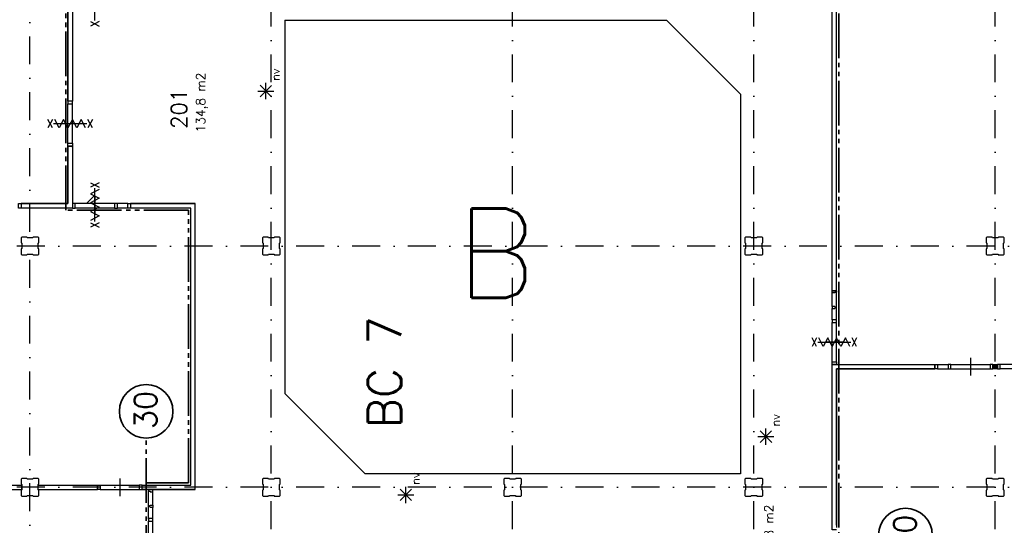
# Model space of a CAD drawing. Extents: x 36324 to 146208, y 143889 to 220609.
# Tile 18 of 21: x 99333 to 121366, y 190730 to 202045. Entities that reach past the tile are written whole.
import ezdxf
from ezdxf.enums import TextEntityAlignment as Align

# ---------------------------------------------------------------- set-up
doc = ezdxf.new("R2010")
doc.units = 0
doc.header["$LTSCALE"] = 100
for name, pattern in [('B0302', [12.5, 6.25, -3.125, 0, -3.125]), ('B0701', [2.34375, 1.5625, -0.78125]), ('B0804', [15, 10, -1, 1, -1, 1, -1])]:
    doc.linetypes.add(name, pattern=pattern)
for name, color, linetype in [('Bouwkundig', 253, 'CONTINUOUS'), ('Bouwkundig tekst', 252, 'CONTINUOUS'), ('Stramien', 252, 'B0302')]:
    doc.layers.add(name, color=color, linetype=linetype)
doc.layers.add('brandscheiding', color=40, linetype='B0804', lineweight=35)
doc.styles.add('bouwk tekst', font='romans.shx')
doc.styles.get("Standard").update_dxf_attribs({"font": 'romans.shx'})

msp = doc.modelspace()

# ---------------------------------------------------------------- linework, layer by layer
at = {"layer": 'Bouwkundig', "linetype": 'Continuous'}
for p, q in [((104970, 200320, 2600), (104714, 200576, 2600)), ((104714, 200320, 2600), (104968, 200574, 2600)), ((104842, 200266, 2600), (104842, 200628, 2600)), ((104661, 200447, 2600), (105021, 200447, 2600)), ((100828, 197930), (101003, 198105)), ((116160, 192586, 2600), (115905, 192842, 2600)), ((115905, 192586, 2600), (116159, 192841, 2600)), ((116033, 192533, 2600), (116033, 192895, 2600)), ((115852, 192714, 2600), (116212, 192714, 2600)), ((108101, 191282, 2600), (107845, 191538, 2600)), ((107845, 191282, 2600), (108100, 191537, 2600)), ((107973, 191229, 2600), (107973, 191591, 2600)), ((107793, 191410, 2600), (108152, 191410, 2600))]:
    msp.add_line(p, q, dxfattribs=at)
at = {"layer": 'Bouwkundig', "linetype": 'B0701'}
for p, q in [((99378, 197180), (99363, 197165)), ((99363, 197165), (99363, 197054)), ((99363, 197054), (99378, 197046)), ((99495, 197180), (99378, 197180)), ((99378, 197046), (99378, 196921)), ((99500, 197165), (99495, 197180)), ((99625, 197165), (99500, 197165)), ((99633, 197180), (99625, 197165)), ((99748, 197180), (99633, 197180)), ((99763, 197165), (99748, 197180)), ((99748, 197047), (99763, 197052)), ((99748, 196922), (99748, 197047)), ((99763, 197052), (99763, 197165)), ((104778, 197180), (104763, 197165)), ((104763, 197165), (104763, 197054)), ((104763, 197054), (104778, 197046)), ((104895, 197180), (104778, 197180)), ((104778, 197046), (104778, 196921)), ((104900, 197165), (104895, 197180)), ((105025, 197165), (104900, 197165)), ((105033, 197180), (105025, 197165)), ((105148, 197180), (105033, 197180)), ((105163, 197165), (105148, 197180)), ((105148, 197047), (105163, 197052)), ((105148, 196922), (105148, 197047)), ((105163, 197052), (105163, 197165)), ((115578, 197180), (115563, 197165)), ((115563, 197165), (115563, 197054)), ((115563, 197054), (115578, 197046)), ((115695, 197180), (115578, 197180)), ((115578, 197046), (115578, 196921)), ((115700, 197165), (115695, 197180)), ((115825, 197165), (115700, 197165)), ((115833, 197180), (115825, 197165)), ((115948, 197180), (115833, 197180)), ((115963, 197165), (115948, 197180)), ((115948, 197047), (115963, 197052)), ((115948, 196922), (115948, 197047)), ((115963, 197052), (115963, 197165)), ((120978, 197180), (120963, 197165)), ((120963, 197165), (120963, 197054)), ((120963, 197054), (120978, 197046)), ((121095, 197180), (120978, 197180)), ((120978, 197046), (120978, 196921)), ((121100, 197165), (121095, 197180)), ((121225, 197165), (121100, 197165)), ((121233, 197180), (121225, 197165)), ((121348, 197180), (121233, 197180)), ((121363, 197165), (121348, 197180)), ((121348, 197047), (121363, 197052)), ((121348, 196922), (121348, 197047)), ((121363, 197052), (121363, 197165)), ((99378, 196921), (99363, 196916)), ((99363, 196916), (99363, 196795)), ((99363, 196795), (99378, 196780)), ((99378, 196780), (99493, 196780)), ((99493, 196780), (99501, 196795)), ((99501, 196795), (99626, 196795)), ((99626, 196795), (99631, 196780)), ((99631, 196780), (99748, 196780)), ((99763, 196914), (99748, 196922)), ((99748, 196780), (99763, 196795)), ((99763, 196795), (99763, 196914)), ((104778, 196921), (104763, 196916)), ((104763, 196916), (104763, 196795)), ((104763, 196795), (104778, 196780)), ((104778, 196780), (104893, 196780)), ((104893, 196780), (104901, 196795)), ((104901, 196795), (105026, 196795)), ((105026, 196795), (105031, 196780)), ((105031, 196780), (105148, 196780)), ((105163, 196914), (105148, 196922)), ((105148, 196780), (105163, 196795)), ((105163, 196795), (105163, 196914)), ((115578, 196921), (115563, 196916)), ((115563, 196916), (115563, 196795)), ((115563, 196795), (115578, 196780)), ((115578, 196780), (115693, 196780)), ((115693, 196780), (115701, 196795)), ((115701, 196795), (115826, 196795)), ((115826, 196795), (115831, 196780)), ((115831, 196780), (115948, 196780)), ((115963, 196914), (115948, 196922)), ((115948, 196780), (115963, 196795)), ((115963, 196795), (115963, 196914)), ((120978, 196921), (120963, 196916)), ((120963, 196916), (120963, 196795)), ((120963, 196795), (120978, 196780)), ((120978, 196780), (121093, 196780)), ((121093, 196780), (121101, 196795)), ((121101, 196795), (121226, 196795)), ((121226, 196795), (121231, 196780)), ((121231, 196780), (121348, 196780)), ((121363, 196914), (121348, 196922)), ((121348, 196780), (121363, 196795)), ((121363, 196795), (121363, 196914)), ((99378, 191780), (99363, 191765)), ((99363, 191765), (99363, 191654)), ((99495, 191780), (99378, 191780)), ((99500, 191765), (99495, 191780)), ((99625, 191765), (99500, 191765)), ((99633, 191780), (99625, 191765)), ((99748, 191780), (99633, 191780)), ((99763, 191765), (99748, 191780)), ((99763, 191652), (99763, 191765)), ((104778, 191780), (104763, 191765)), ((104763, 191765), (104763, 191654)), ((104895, 191780), (104778, 191780)), ((104900, 191765), (104895, 191780)), ((105025, 191765), (104900, 191765)), ((105033, 191780), (105025, 191765)), ((105148, 191780), (105033, 191780)), ((105163, 191765), (105148, 191780)), ((105163, 191652), (105163, 191765)), ((110178, 191780), (110163, 191765)), ((110163, 191765), (110163, 191654)), ((110295, 191780), (110178, 191780)), ((110300, 191765), (110295, 191780)), ((110425, 191765), (110300, 191765)), ((110433, 191780), (110425, 191765)), ((110548, 191780), (110433, 191780)), ((110563, 191765), (110548, 191780)), ((110563, 191652), (110563, 191765)), ((115578, 191780), (115563, 191765)), ((115563, 191765), (115563, 191654)), ((115695, 191780), (115578, 191780)), ((115700, 191765), (115695, 191780)), ((115825, 191765), (115700, 191765)), ((115833, 191780), (115825, 191765)), ((115948, 191780), (115833, 191780)), ((115963, 191765), (115948, 191780)), ((115963, 191652), (115963, 191765)), ((120978, 191780), (120963, 191765)), ((120963, 191765), (120963, 191654)), ((121095, 191780), (120978, 191780)), ((121100, 191765), (121095, 191780)), ((121225, 191765), (121100, 191765)), ((121233, 191780), (121225, 191765)), ((121348, 191780), (121233, 191780)), ((121363, 191765), (121348, 191780)), ((121363, 191652), (121363, 191765)), ((99363, 191654), (99378, 191646)), ((99378, 191521), (99363, 191516)), ((99363, 191516), (99363, 191395)), ((99378, 191646), (99378, 191521)), ((99748, 191647), (99763, 191652)), ((99748, 191522), (99748, 191647)), ((99763, 191514), (99748, 191522)), ((99763, 191395), (99763, 191514)), ((104763, 191654), (104778, 191646)), ((104778, 191521), (104763, 191516)), ((104763, 191516), (104763, 191395)), ((104778, 191646), (104778, 191521)), ((105148, 191647), (105163, 191652)), ((105148, 191522), (105148, 191647)), ((105163, 191514), (105148, 191522)), ((105163, 191395), (105163, 191514)), ((110163, 191654), (110178, 191646)), ((110178, 191521), (110163, 191516)), ((110163, 191516), (110163, 191395)), ((110178, 191646), (110178, 191521)), ((110548, 191647), (110563, 191652)), ((110548, 191522), (110548, 191647)), ((110563, 191514), (110548, 191522)), ((110563, 191395), (110563, 191514)), ((115563, 191654), (115578, 191646)), ((115578, 191521), (115563, 191516)), ((115563, 191516), (115563, 191395)), ((115578, 191646), (115578, 191521)), ((115948, 191647), (115963, 191652)), ((115948, 191522), (115948, 191647)), ((115963, 191514), (115948, 191522)), ((115963, 191395), (115963, 191514)), ((120963, 191654), (120978, 191646)), ((120978, 191521), (120963, 191516)), ((120963, 191516), (120963, 191395)), ((120978, 191646), (120978, 191521)), ((121348, 191647), (121363, 191652)), ((121348, 191522), (121348, 191647)), ((121363, 191514), (121348, 191522)), ((121363, 191395), (121363, 191514)), ((99363, 191395), (99378, 191380)), ((99378, 191380), (99493, 191380)), ((99493, 191380), (99501, 191395)), ((99501, 191395), (99626, 191395)), ((99626, 191395), (99631, 191380)), ((99631, 191380), (99748, 191380)), ((99748, 191380), (99763, 191395)), ((104763, 191395), (104778, 191380)), ((104778, 191380), (104893, 191380)), ((104893, 191380), (104901, 191395)), ((104901, 191395), (105026, 191395)), ((105026, 191395), (105031, 191380)), ((105031, 191380), (105148, 191380)), ((105148, 191380), (105163, 191395)), ((110163, 191395), (110178, 191380)), ((110178, 191380), (110293, 191380)), ((110293, 191380), (110301, 191395)), ((110301, 191395), (110426, 191395)), ((110426, 191395), (110431, 191380)), ((110431, 191380), (110548, 191380)), ((110548, 191380), (110563, 191395)), ((115563, 191395), (115578, 191380)), ((115578, 191380), (115693, 191380)), ((115693, 191380), (115701, 191395)), ((115701, 191395), (115826, 191395)), ((115826, 191395), (115831, 191380)), ((115831, 191380), (115948, 191380)), ((115948, 191380), (115963, 191395)), ((120963, 191395), (120978, 191380)), ((120978, 191380), (121093, 191380)), ((121093, 191380), (121101, 191395)), ((121101, 191395), (121226, 191395)), ((121226, 191395), (121231, 191380)), ((121231, 191380), (121348, 191380)), ((121348, 191380), (121363, 191395))]:
    msp.add_line(p, q, dxfattribs=at)
at = {"layer": 'Bouwkundig', "linetype": 'Continuous'}
for points in [[(117513, 195980), (117513, 203730)], [(117613, 195980), (117613, 203230)], [(101016, 202027), (101016, 202772)], [(99748, 202430), (100513, 202430), (100513, 200218)], [(99748, 202330), (100413, 202330), (100413, 200218)], [(100413, 200218), (100413, 202330)], [(100513, 202430), (100513, 200218)], [(100919, 202002), (101113, 201902)], [(101113, 202002), (100919, 201902)], [(105263, 202036), (105263, 193680)], [(105263, 202036), (113807, 202036)], [(115463, 200380), (113807, 202036)], [(115463, 200380), (115463, 191880)], [(100513, 200218), (100413, 200218)], [(100413, 199278), (100413, 200158)], [(100513, 199278), (100513, 200158)], [(100065, 199814), (99965, 199621)], [(100065, 199621), (99965, 199814)], [(100090, 199718), (100835, 199718)], [(100809, 199621), (100710, 199814), (100611, 199621), (100512, 199814), (100413, 199621), (100314, 199814), (100215, 199621), (100116, 199814)], [(100263, 199718), (100463, 199718), (100663, 199718)], [(100960, 199814), (100860, 199621)], [(100960, 199621), (100860, 199814)], [(100413, 197930), (100413, 199218)], [(100413, 199218), (100513, 199218)], [(100413, 199218), (100413, 198965)], [(100513, 199191), (100487, 199218)], [(100513, 199218), (100513, 197830)], [(100513, 199218), (100513, 199002)], [(100513, 199002), (100513, 197830), (99363, 197830)], [(100413, 198965), (100413, 197930), (99363, 197930)], [(100919, 198397), (101113, 198297)], [(101113, 198397), (100919, 198297)], [(101113, 198246), (100919, 198147), (101113, 198048), (100919, 197949), (101113, 197850), (100919, 197751), (101113, 197652), (100919, 197553)], [(101016, 197527), (101016, 198272)], [(101016, 197700), (101016, 197900), (101016, 198100)], [(101016, 198080), (101016, 197880), (101016, 197680)], [(99363, 197930), (99363, 197830)], [(99363, 197930), (100413, 197930)], [(101458, 197930), (100574, 197930)], [(101753, 197930), (101518, 197930)], [(102070, 191530), (103263, 191530), (103263, 197930), (101813, 197930)], [(101813, 197930), (101813, 197830)], [(101813, 197930), (103263, 197930)], [(100513, 197830), (99363, 197830)], [(101458, 197830), (100574, 197830)], [(101753, 197830), (101518, 197830)], [(102070, 191630), (103163, 191630), (103163, 197830), (101813, 197830)], [(103163, 197830), (101813, 197830)], [(100919, 197502), (101113, 197402)], [(101113, 197502), (100919, 197402)], [(117613, 195980), (117513, 195980)], [(117513, 195629), (117513, 195930)], [(117613, 195614), (117613, 195945)], [(117613, 195594), (117613, 195614), (117573, 195614), (117573, 195629), (117513, 195629), (117513, 195579), (117573, 195579)], [(117513, 195330), (117513, 195579)], [(117573, 195595), (117613, 195595)], [(117613, 195315), (117613, 195595)], [(117513, 194390), (117513, 195271)], [(117613, 194390), (117613, 195271)], [(117165, 194734), (117065, 194927)], [(117165, 194927), (117065, 194734)], [(117190, 194830), (117935, 194830)], [(117909, 194734), (117810, 194927), (117711, 194734), (117612, 194927), (117513, 194734), (117414, 194927), (117315, 194734), (117216, 194927)], [(117763, 194830), (117563, 194830), (117363, 194830)], [(118060, 194734), (117960, 194927)], [(118060, 194927), (117960, 194734)], [(117613, 190630), (117513, 190630), (117513, 194330), (119813, 194330)], [(117513, 190680), (117513, 194330)], [(117513, 194330), (119813, 194330)], [(119813, 194330), (119813, 194230)], [(119873, 194330), (120108, 194330)], [(120168, 194330), (121052, 194330)], [(120610, 194480), (120610, 194280), (120610, 194080)], [(121113, 194230), (121113, 194330)], [(121113, 194330), (121213, 194330)], [(121213, 194330), (121213, 194230)], [(122158, 194330), (121273, 194330)], [(117613, 190730), (117613, 194230), (119813, 194230)], [(117613, 194230), (117613, 190680)], [(119813, 194230), (117613, 194230)], [(119873, 194231), (120108, 194231)], [(120168, 194231), (121052, 194231)], [(121213, 194230), (121113, 194230)], [(122158, 194230), (121273, 194230)], [(107063, 191880), (105263, 193680)], [(101571, 191780), (101571, 191580), (101571, 191380)], [(115463, 191880), (107063, 191880)], [(95948, 191630), (99378, 191630)], [(95948, 191530), (99378, 191530)], [(99378, 191530), (99378, 191630)], [(99748, 191530), (99748, 191630)], [(99748, 191630), (101071, 191630)], [(99748, 191530), (101071, 191530)], [(101071, 191630), (101071, 191530)], [(101131, 191630), (102010, 191630)], [(101131, 191530), (102010, 191531)], [(102070, 191530), (102070, 191630)], [(102070, 191630), (103163, 191630)], [(103263, 191530), (102070, 191530)], [(102213, 191164), (102213, 191495)], [(102313, 191179), (102313, 191480)], [(102213, 191144), (102213, 191164), (102253, 191164), (102253, 191179), (102313, 191179), (102313, 191129), (102253, 191129)], [(102253, 191145), (102213, 191145)], [(102213, 190865), (102213, 191145)], [(102313, 190880), (102313, 191129)], [(102213, 189940), (102213, 190821)], [(102313, 189940), (102313, 190821)]]:
    msp.add_lwpolyline(points, dxfattribs=at)
for points in [[(100413, 200218), (100413, 200158), (100513, 200158), (100513, 200218)], [(100413, 199218), (100413, 199278), (100513, 199278), (100513, 199218)], [(99363, 197830), (99303, 197830), (99303, 197930), (99363, 197930)], [(100514, 197830), (100574, 197830), (100574, 197930), (100514, 197930)], [(101458, 197830), (101518, 197830), (101518, 197930), (101458, 197930)], [(101813, 197830), (101753, 197830), (101753, 197930), (101813, 197930)], [(117613, 195980), (117613, 195945), (117573, 195945), (117573, 195930), (117513, 195930), (117513, 195980)], [(117513, 195330), (117513, 195271), (117613, 195271), (117613, 195330)], [(117513, 194330), (117513, 194390), (117613, 194390), (117613, 194330)], [(119813, 194330), (119873, 194330), (119873, 194231), (119813, 194231)], [(120168, 194330), (120108, 194330), (120108, 194231), (120168, 194231)], [(121112, 194330), (121052, 194330), (121052, 194231), (121112, 194231)], [(121213, 194230), (121273, 194230), (121273, 194330), (121213, 194330)], [(101071, 191630), (101131, 191630), (101131, 191530), (101071, 191530)], [(102070, 191630), (102010, 191630), (102010, 191531), (102070, 191531)], [(102213, 191530), (102213, 191495), (102253, 191495), (102253, 191480), (102313, 191480), (102313, 191530)], [(102213, 190880), (102213, 190821), (102313, 190821), (102313, 190880)]]:
    msp.add_lwpolyline(points, close=True, dxfattribs=at)
msp.add_solid([(121213, 194230), (121113, 194230), (121213, 194330), (121113, 194330)], dxfattribs=at)
at = {"layer": 'brandscheiding'}
for p, q in [((117663, 205180), (117663, 189380)), ((100363, 197780), (100363, 203480)), ((103113, 197780), (100363, 197780)), ((103113, 191680), (103113, 197780)), ((102163, 189730), (102163, 192680)), ((102163, 191680), (103113, 191680))]:
    msp.add_line(p, q, dxfattribs=at)
msp.add_lwpolyline([(121163, 194230), (121163, 194330)], dxfattribs=at)
at = {"layer": 'brandscheiding', "linetype": 'Continuous'}
for centre in [(102163, 193280), (119154, 190512)]:
    msp.add_circle(centre, 600, dxfattribs=at)
at = {"layer": 'Stramien'}
for p, q in [((99563, 153542), (99563, 220609)), ((104963, 144389), (104963, 220481)), ((110363, 144389), (110363, 220481)), ((115763, 144389), (115763, 220481)), ((121163, 144389), (121163, 220481)), ((133649, 196980), (36324, 196980)), ((133649, 191580), (36324, 191580))]:
    msp.add_line(p, q, dxfattribs=at)

# ---------------------------------------------------------------- texts
at = {"layer": 'Bouwkundig tekst', "linetype": 'Continuous'}
for p in [(105057, 200813, 2600), (116248, 193079, 2600), (108189, 191775, 2600)]:
    msp.add_text('nv', height=185.9, rotation=90, dxfattribs=at).set_placement(p, align=Align.MIDDLE)
for s, height, p in [('201', 350, (103072, 199599)), ('BC 7', 750, (107872, 192902))]:
    msp.add_text(s, height=height, rotation=90, dxfattribs=at).set_placement(p)
at = {"layer": 'Bouwkundig tekst', "linetype": 'Continuous', "char_height": 200, "width": 1805, "attachment_point": 1, "rotation": 90, "style": 'bouwk tekst'}
for insert in [(103282, 199521), (115997, 189855)]:
    msp.add_mtext('134,8 m2', dxfattribs=dict(at, insert=insert))
at = {"layer": 'brandscheiding', "linetype": 'Continuous'}
for p in [(102399, 192883), (119390, 190114)]:
    msp.add_text('30', height=500, rotation=90, dxfattribs=at).set_placement(p)
at = {"layer": 'Stramien', "insert": (109097, 197818), "char_height": 2000, "width": 2037.36, "attachment_point": 1, "style": 'bouwk tekst'}
msp.add_mtext('B', dxfattribs=at)

doc.saveas('drawing.dxf')
